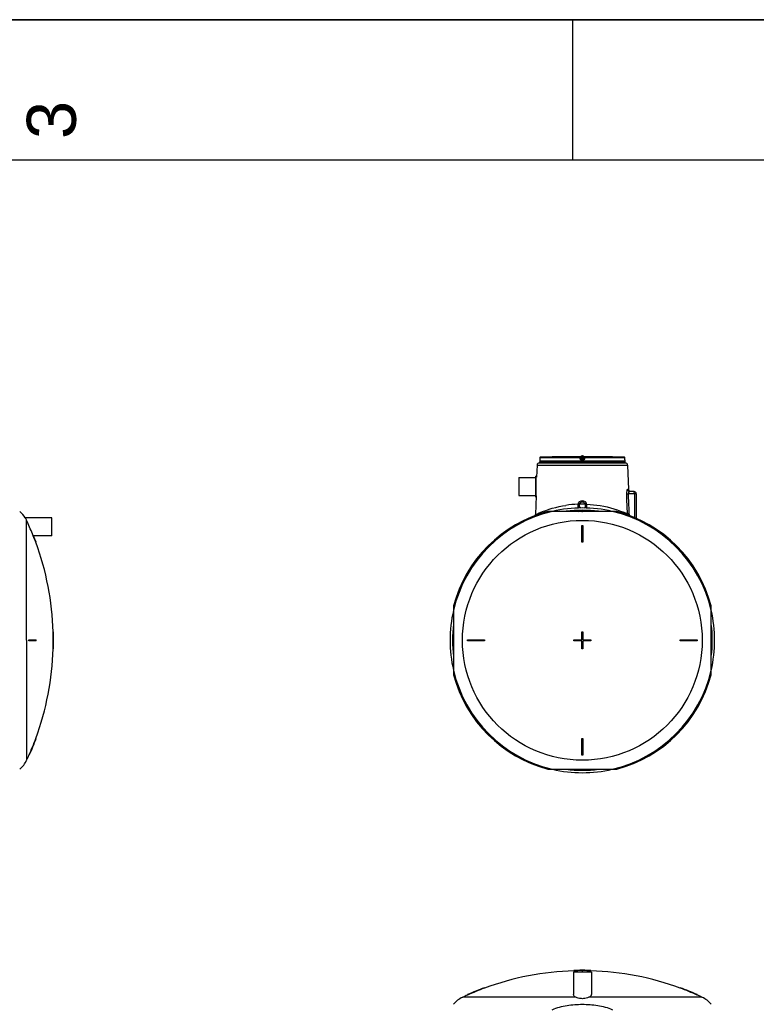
# Model space of a CAD drawing. Header units: millimetres. Extents: x 0 to 297, y 0 to 210.
# Tile 15 of 27: x 109 to 162, y 140 to 210. Entities that reach past the tile are written whole.
import ezdxf

# ---------------------------------------------------------------- set-up
doc = ezdxf.new("R2010")
doc.units = ezdxf.units.MM
doc.header["$LTSCALE"] = 16.335
doc.layers.get('0').update_dxf_attribs({"linetype": 'CONTINUOUS'})
doc.layers.add('AXES_REF', color=7, linetype='CONTINUOUS')
doc.layers.add('SURFACES', color=7, linetype='CONTINUOUS')
doc.styles.add('TEXTSTYLE_2', font='arial.ttf')

# ---------------------------------------------------------------- blocks, each defined once
blk = doc.blocks.new('MARGEA4_BL0', base_point=(148.514, 105.014))
at = {"color": 7, "linetype": 'Continuous'}
for p, q in [((297.014, 210.014), (0.014, 210.014)), ((148.514, 210.014), (148.514, 200.014)), ((287.014, 200.014), (10.014, 200.014))]:
    blk.add_line(p, q, dxfattribs=at)
at = {"color": 5, "linetype": 'Continuous', "style": 'TEXTSTYLE_2', "oblique": 0.00002}
blk.add_text('3', height=3.5, rotation=90, dxfattribs=at).set_placement((113.139, 201.514))

msp = doc.modelspace()

# ---------------------------------------------------------------- linework, layer by layer
at = {"color": 7, "linetype": 'Continuous'}
for p, q in [((0, 210), (297, 210)), ((146.185, 178.819), (146.184, 178.722)), ((147.974, 178.891), (147.923, 178.891)), ((147.979, 178.891), (147.967, 178.891)), ((147.979, 178.891), (147.978, 178.891)), ((147.979, 178.891), (147.979, 178.891)), ((147.979, 178.891), (147.979, 178.891)), ((149.116, 178.769), (149.105, 178.856)), ((149.116, 178.769), (149.116, 178.766)), ((149.336, 178.856), (149.325, 178.766)), ((150.463, 178.891), (150.463, 178.891)), ((150.464, 178.891), (150.463, 178.891)), ((150.463, 178.891), (150.463, 178.891)), ((150.463, 178.891), (150.463, 178.891)), ((150.517, 178.891), (150.464, 178.891)), ((150.519, 178.891), (150.517, 178.891)), ((152.257, 178.729), (152.257, 178.819)), ((145.994, 178.303), (145.965, 177.438)), ((146.154, 178.458), (152.288, 178.458)), ((146.183, 178.671), (146.182, 178.666)), ((146.184, 178.691), (146.183, 178.686)), ((146.183, 178.686), (146.183, 178.682)), ((146.183, 178.682), (146.183, 178.678)), ((146.183, 178.678), (146.183, 178.676)), ((146.183, 178.676), (146.183, 178.673)), ((146.183, 178.673), (146.183, 178.671)), ((146.183, 178.671), (146.183, 178.671)), ((146.184, 178.722), (146.184, 178.715)), ((146.184, 178.715), (146.184, 178.708)), ((146.184, 178.708), (146.184, 178.702)), ((146.184, 178.702), (146.184, 178.696)), ((146.184, 178.696), (146.184, 178.691)), ((152.257, 178.721), (152.257, 178.729)), ((152.257, 178.715), (152.257, 178.721)), ((152.258, 178.707), (152.257, 178.715)), ((152.258, 178.7), (152.258, 178.707)), ((152.258, 178.694), (152.258, 178.7)), ((152.258, 178.688), (152.258, 178.694)), ((152.258, 178.684), (152.258, 178.688)), ((152.258, 178.68), (152.258, 178.684)), ((152.259, 178.677), (152.258, 178.68)), ((152.259, 178.674), (152.259, 178.677)), ((152.259, 178.672), (152.259, 178.674)), ((152.259, 178.671), (152.259, 178.672)), ((152.259, 178.666), (152.259, 178.671)), ((152.261, 178.578), (152.261, 178.659)), ((152.448, 178.303), (152.506, 176.573)), ((145.886, 177.51), (145.886, 176.046)), ((145.886, 177.51), (145.918, 177.51)), ((145.918, 177.51), (145.918, 176.046)), ((145.922, 177.438), (145.965, 177.438)), ((145.92, 176.118), (145.875, 174.774)), ((145.886, 176.046), (145.918, 176.046)), ((152.901, 176.418), (152.59, 176.418)), ((153.061, 176.258), (153.061, 174.517)), ((151.672, 175.006), (146.769, 175.006)), ((149, 175.006), (148.962, 175.02)), ((149.161, 175.008), (149.161, 175.008)), ((149.266, 175.006), (149.28, 175.012)), ((109.534, 174.544), (109.534, 174.545)), ((149.181, 172.806), (149.181, 174.006)), ((149.181, 174.006), (149.261, 174.006)), ((149.261, 174.006), (149.261, 172.806)), ((110.106, 173.266), (110.105, 173.267)), ((110.106, 173.266), (110.132, 173.266)), ((110.308, 172.806), (110.282, 172.806)), ((149.261, 172.806), (149.181, 172.806)), ((140.041, 168.278), (140.041, 163.374)), ((158.401, 163.374), (158.401, 168.278)), ((111.546, 166.426), (111.522, 166.426)), ((149.181, 166.426), (149.261, 166.426)), ((149.181, 165.866), (149.181, 166.426)), ((149.261, 166.426), (149.261, 165.866)), ((109.794, 165.866), (110.308, 165.866)), ((110.308, 165.786), (109.794, 165.786)), ((111.522, 165.866), (111.554, 165.866)), ((111.554, 165.786), (111.522, 165.786)), ((141.041, 165.786), (141.041, 165.866)), ((141.041, 165.866), (142.241, 165.866)), ((142.241, 165.786), (141.041, 165.786)), ((142.241, 165.866), (142.241, 165.786)), ((148.621, 165.866), (149.181, 165.866)), ((148.621, 165.786), (148.621, 165.866)), ((149.181, 165.786), (148.621, 165.786)), ((149.181, 165.226), (149.181, 165.786)), ((149.261, 165.866), (149.821, 165.866)), ((149.821, 165.786), (149.261, 165.786)), ((149.261, 165.786), (149.261, 165.226)), ((149.821, 165.866), (149.821, 165.786)), ((156.201, 165.866), (157.401, 165.866)), ((156.201, 165.786), (156.201, 165.866)), ((157.401, 165.786), (156.201, 165.786)), ((157.401, 165.866), (157.401, 165.786)), ((111.546, 165.226), (111.522, 165.226)), ((149.261, 165.226), (149.181, 165.226)), ((110.308, 158.846), (110.282, 158.846)), ((149.181, 158.846), (149.261, 158.846)), ((149.181, 157.646), (149.181, 158.846)), ((149.261, 158.846), (149.261, 157.646)), ((109.821, 157.646), (109.794, 157.646)), ((149.261, 157.646), (149.181, 157.646)), ((146.769, 156.646), (151.672, 156.646)), ((148.621, 142.321), (148.621, 142.297)), ((149.181, 142.297), (149.181, 142.33)), ((149.261, 142.33), (149.261, 142.297)), ((149.821, 142.321), (149.821, 142.297)), ((142.241, 141.083), (142.241, 141.058)), ((156.201, 141.083), (156.201, 141.058)), ((141.041, 140.596), (141.041, 140.57)), ((157.401, 140.596), (157.401, 140.57))]:
    msp.add_line(p, q, dxfattribs=at)
at = {"color": 9, "linetype": 'Continuous'}
for p, q in [((146.185, 178.819), (146.184, 178.729)), ((149.063, 178.819), (146.185, 178.819)), ((146.185, 178.819), (146.185, 178.819)), ((149.065, 178.859), (146.224, 178.859)), ((147.979, 178.891), (147.979, 178.891)), ((149.075, 178.729), (149.063, 178.819)), ((149.065, 178.859), (149.065, 178.891)), ((149.105, 178.824), (149.105, 178.856)), ((149.116, 178.734), (149.105, 178.824)), ((149.122, 178.891), (149.122, 178.851)), ((149.122, 178.891), (149.221, 178.891)), ((149.132, 178.771), (149.122, 178.851)), ((149.32, 178.851), (149.122, 178.851)), ((149.132, 178.766), (149.132, 178.771)), ((149.132, 178.771), (149.31, 178.771)), ((149.221, 178.891), (149.32, 178.891)), ((149.31, 178.771), (149.309, 178.766)), ((149.31, 178.771), (149.309, 178.766)), ((149.32, 178.851), (149.31, 178.771)), ((149.32, 178.891), (149.32, 178.851)), ((149.336, 178.824), (149.325, 178.734)), ((149.336, 178.856), (149.336, 178.824)), ((149.378, 178.819), (149.367, 178.729)), ((149.376, 178.891), (149.376, 178.859)), ((152.218, 178.859), (149.376, 178.859)), ((152.257, 178.819), (149.378, 178.819)), ((150.463, 178.891), (150.463, 178.891)), ((152.257, 178.819), (152.257, 178.819)), ((152.257, 178.729), (152.257, 178.819)), ((145.994, 178.303), (152.448, 178.303)), ((146.182, 178.659), (146.181, 178.659)), ((152.261, 178.578), (146.181, 178.578)), ((146.184, 178.729), (146.184, 178.729)), ((146.184, 178.729), (146.184, 178.729)), ((146.184, 178.729), (146.184, 178.729)), ((149.116, 178.766), (149.116, 178.734)), ((149.221, 178.659), (149.155, 178.659)), ((149.156, 178.73), (149.156, 178.699)), ((149.156, 178.73), (149.285, 178.73)), ((149.221, 178.699), (149.156, 178.699)), ((149.285, 178.699), (149.221, 178.699)), ((149.286, 178.659), (149.221, 178.659)), ((149.285, 178.699), (149.285, 178.73)), ((149.325, 178.766), (149.325, 178.734)), ((152.257, 178.729), (152.257, 178.729)), ((152.257, 178.729), (152.257, 178.729)), ((152.257, 178.729), (152.257, 178.729)), ((152.261, 178.659), (152.26, 178.659)), ((145.922, 176.128), (145.922, 177.438)), ((152.358, 176.253), (152.371, 175.898)), ((152.506, 176.573), (152.433, 176.573)), ((152.482, 176.258), (152.496, 175.898)), ((153.061, 176.258), (152.482, 176.258)), ((152.923, 176.352), (152.921, 176.368)), ((152.929, 176.258), (152.929, 174.574)), ((152.371, 175.898), (152.373, 175.858)), ((152.373, 175.858), (152.41, 174.845)), ((152.496, 175.898), (152.497, 175.858)), ((152.497, 175.858), (152.535, 174.85)), ((145.875, 174.774), (145.907, 174.788)), ((148.882, 175.019), (148.917, 175.006)), ((149.115, 175.006), (149.077, 175.02)), ((109.63, 165.826), (109.63, 174.354)), ((148.765, 140.406), (140.681, 140.406)), ((157.761, 140.406), (149.676, 140.406))]:
    msp.add_line(p, q, dxfattribs=at)
at = {"color": 7, "linetype": 'Continuous'}
for points in [[(146.182, 178.667), (146.181, 178.666), (146.181, 178.664), (146.181, 178.663), (146.181, 178.661), (146.181, 178.659), (146.181, 178.578)], [(146.183, 178.671), (146.182, 178.671), (146.182, 178.669), (146.182, 178.667)], [(152.26, 178.667), (152.26, 178.669), (152.259, 178.671), (152.259, 178.671)], [(152.261, 178.659), (152.261, 178.659), (152.261, 178.661), (152.261, 178.663), (152.26, 178.664), (152.26, 178.666), (152.26, 178.667)]]:
    msp.add_lwpolyline(points, dxfattribs=at)
for centre, radius, start, end in [((146.225, 178.819), 0.04, 91.48637, 179.6295), ((149.221, 63.358), 115.54, 90.64358, 91.48637), ((147.979, 178.851), 0.04, 90.75421, 93.48496), ((149.221, 63.358), 115.54, 89.3842, 90.6158), ((147.979, 178.851), 0.04, 90.75949, 91.12272), ((150.462, 178.851), 0.04, 88.87485, 89.23837), ((150.462, 178.851), 0.04, 86.51504, 89.24358), ((149.221, 63.358), 115.54, 88.51363, 89.35642), ((152.217, 178.819), 0.04, 0.37122, 88.51363), ((146.154, 178.298), 0.16, 90, 178.08159), ((146.221, 178.578), 0.04, 180, 270), ((152.221, 178.578), 0.04, 270, 360), ((152.288, 178.298), 0.16, 1.91841, 90), ((145.922, 177.442), 0.004, 180, 270), ((145.922, 176.114), 0.004, 113.67091, 180), ((152.666, 176.578), 0.16, 181.91841, 252.38368), ((152.901, 176.258), 0.16, 0, 90), ((149.221, 175.43), 0.332, 325.04762, 214.95238), ((149.221, 175.43), 0.232, 307.00344, 232.99656), ((149.221, 165.826), 9.502, 104.95259, 165.04741), ((145.476, 174.787), 0.4, 349.88649, 358.08136), ((149.221, 165.826), 9.256, 82.88253, 97.11747), ((149.221, 165.826), 9.2, 86.72826, 93.27174), ((149.221, 165.826), 9.502, 14.95259, 75.04741), ((91.392, 165.826), 20.139, 20.27919, 21.67981), ((91.392, 165.826), 20.163, 20.254, 21.6527), ((149.221, 165.826), 9.256, 172.85303, 187.14697), ((149.221, 165.826), 9.256, 352.85303, 7.14697), ((91.392, 165.826), 20.139, 0.1138, 1.70728), ((91.392, 165.826), 20.163, 0.11367, 1.70525), ((149.221, 165.826), 9.2, 176.53819, 183.46181), ((149.221, 165.826), 9.2, 356.53819, 3.46181), ((91.392, 165.826), 18.403, 359.87546, 0.12454), ((91.392, 165.826), 18.429, 359.87564, 0.12436), ((91.392, 165.826), 18.916, 359.87884, 0.12116), ((91.392, 165.826), 20.13, 359.88615, 0.11385), ((91.392, 165.826), 20.139, 358.29272, 359.8862), ((91.392, 165.826), 20.154, 359.88628, 0.11372), ((91.392, 165.826), 20.163, 358.29475, 359.88633), ((149.221, 165.826), 9.502, 194.95259, 255.04741), ((149.221, 165.826), 9.502, 284.95259, 345.04741), ((91.392, 165.826), 20.139, 336.03481, 339.72081), ((91.392, 165.826), 20.163, 336.06512, 339.746), ((149.221, 165.826), 9.256, 262.88253, 277.11747), ((149.221, 165.826), 9.2, 266.72826, 273.27174), ((149.221, 122.167), 20.163, 90.11367, 91.70525), ((149.221, 122.167), 20.163, 89.88633, 90.11367), ((149.221, 122.167), 20.154, 89.88628, 90.11372), ((149.221, 122.167), 20.163, 88.29475, 89.88633), ((149.221, 122.167), 20.139, 91.70728, 110.27915), ((149.221, 122.167), 20.139, 90.1138, 91.70728), ((149.221, 122.167), 20.13, 89.88615, 90.11385), ((149.221, 122.167), 20.139, 88.29272, 89.8862), ((149.221, 122.167), 20.139, 69.72085, 88.29272), ((149.221, 122.167), 20.163, 110.254, 113.93488), ((149.221, 122.167), 20.139, 110.27919, 113.96519), ((149.221, 122.167), 20.163, 66.06512, 69.746), ((149.221, 122.167), 20.139, 66.03481, 69.72081), ((141.461, 138.739), 1.84, 115.09189, 140.51032), ((149.221, 122.167), 20.139, 113.96514, 115.09189), ((149.221, 122.167), 20.139, 64.90811, 66.03486), ((156.981, 138.739), 1.84, 39.48968, 64.90811)]:
    msp.add_arc(centre, radius, start, end, dxfattribs=at)
at = {"color": 9, "linetype": 'Continuous'}
for centre, radius, start, end in [((146.225, 178.819), 0.04, 177.73071, 179.62903), ((146.225, 178.819), 0.04, 179.6295, 179.99998), ((146.225, 178.819), 0.0402, 92.74275, 110.78218), ((146.225, 178.819), 0.0398, 91.49047, 92.68587), ((152.217, 178.819), 0.0398, 87.38137, 88.50945), ((152.217, 178.819), 0.0401, 70.34293, 87.33399), ((152.217, 178.819), 0.0401, 1.13422, 2.26677), ((152.217, 178.819), 0.04, 0.00018, 1.13427), ((146.222, 178.659), 0.04, 168.25753, 170.92443), ((146.222, 178.659), 0.0401, 170.93178, 179.99378), ((152.22, 178.659), 0.04, 9.07557, 11.74242), ((152.22, 178.659), 0.0401, 0.00621, 9.06821), ((149.223, 167.755), 7.77, 92.37745, 98.71237), ((149.221, 167.787), 7.738, 88.42055, 91.5787), ((149.221, 165.826), 9.426, 103.12236, 166.87764), ((149.221, 165.826), 9.426, 13.12236, 76.87764), ((152.8, 174.853), 0.39, 181.17776, 191.70218), ((149.221, 165.826), 9.426, 193.12236, 256.87764), ((149.221, 165.826), 9.426, 283.12236, 346.87764)]:
    msp.add_arc(centre, radius, start, end, dxfattribs=at)
for points, knots in [([(146.211, 178.857), (146.203, 178.854), (146.19, 178.844), (146.185, 178.828), (146.185, 178.821)], [0, 0, 0, 0, 0.49982, 1, 1, 1, 1]), ([(149.063, 178.819), (149.063, 178.824), (149.063, 178.834), (149.064, 178.846), (149.064, 178.854), (149.065, 178.858), (149.065, 178.859), (149.065, 178.859)], [0, 0, 0, 0, 0.375485, 0.695825, 0.914118, 0.974519, 1, 1, 1, 1]), ([(149.063, 178.819), (149.069, 178.82), (149.078, 178.821), (149.09, 178.822), (149.098, 178.823), (149.102, 178.824), (149.104, 178.824), (149.105, 178.824), (149.105, 178.824)], [0, 0, 0, 0, 0.377944, 0.702721, 0.828192, 0.921863, 0.979915, 1, 1, 1, 1]), ([(149.065, 178.891), (149.065, 178.891), (149.068, 178.89), (149.07, 178.891), (149.076, 178.891), (149.083, 178.891), (149.091, 178.891), (149.104, 178.891), (149.115, 178.891), (149.122, 178.891)], [0, 0, 0, 0, 0.019479, 0.076791, 0.169668, 0.294386, 0.446011, 0.618643, 1, 1, 1, 1]), ([(149.065, 178.891), (149.075, 178.891), (149.094, 178.884), (149.104, 178.865), (149.105, 178.856)], [0, 0, 0, 0, 0.50001, 1, 1, 1, 1]), ([(149.065, 178.859), (149.075, 178.859), (149.094, 178.852), (149.104, 178.833), (149.105, 178.824)], [0, 0, 0, 0, 0.500055, 1, 1, 1, 1]), ([(149.105, 178.856), (149.105, 178.856), (149.108, 178.854), (149.111, 178.855), (149.116, 178.853), (149.12, 178.852), (149.122, 178.851)], [0, 0, 0, 0, 0.081427, 0.307017, 0.629699, 1, 1, 1, 1]), ([(149.116, 178.769), (149.116, 178.769), (149.119, 178.769), (149.121, 178.77), (149.126, 178.77), (149.13, 178.771), (149.132, 178.771)], [0, 0, 0, 0, 0.076481, 0.292975, 0.616687, 1, 1, 1, 1]), ([(149.31, 178.771), (149.312, 178.771), (149.315, 178.77), (149.321, 178.77), (149.323, 178.769), (149.326, 178.769), (149.326, 178.769)], [0, 0, 0, 0, 0.381817, 0.705777, 0.922823, 1, 1, 1, 1]), ([(149.32, 178.891), (149.327, 178.891), (149.337, 178.891), (149.351, 178.891), (149.359, 178.891), (149.366, 178.891), (149.371, 178.891), (149.374, 178.89), (149.376, 178.891), (149.376, 178.891)], [0, 0, 0, 0, 0.381355, 0.553986, 0.705611, 0.83033, 0.923208, 0.98052, 1, 1, 1, 1]), ([(149.32, 178.851), (149.322, 178.852), (149.325, 178.853), (149.331, 178.855), (149.334, 178.854), (149.336, 178.856), (149.336, 178.856)], [0, 0, 0, 0, 0.369623, 0.692433, 0.918239, 1, 1, 1, 1]), ([(149.376, 178.891), (149.367, 178.891), (149.347, 178.884), (149.338, 178.865), (149.336, 178.856)], [0, 0, 0, 0, 0.50001, 1, 1, 1, 1]), ([(149.376, 178.859), (149.367, 178.859), (149.347, 178.852), (149.338, 178.833), (149.336, 178.824)], [0, 0, 0, 0, 0.500055, 1, 1, 1, 1]), ([(149.336, 178.824), (149.337, 178.824), (149.338, 178.824), (149.34, 178.824), (149.344, 178.823), (149.352, 178.822), (149.363, 178.821), (149.373, 178.82), (149.378, 178.819)], [0, 0, 0, 0, 0.020059, 0.078086, 0.171734, 0.297186, 0.621936, 1, 1, 1, 1]), ([(149.376, 178.859), (149.376, 178.859), (149.377, 178.858), (149.377, 178.854), (149.378, 178.846), (149.378, 178.834), (149.378, 178.824), (149.378, 178.819)], [0, 0, 0, 0, 0.025481, 0.085882, 0.304175, 0.624515, 1, 1, 1, 1]), ([(152.257, 178.821), (152.256, 178.829), (152.251, 178.844), (152.238, 178.854), (152.23, 178.857)], [0, 0, 0, 0, 0.500184, 1, 1, 1, 1]), ([(146.184, 178.729), (146.184, 178.723), (146.184, 178.702), (146.183, 178.681), (146.182, 178.667)], [0, 0, 0, 0, 0.311113, 1, 1, 1, 1]), ([(146.182, 178.667), (146.182, 178.665), (146.182, 178.663), (146.182, 178.659), (146.182, 178.659)], [0, 0, 0, 0, 0.74268, 1, 1, 1, 1]), ([(149.116, 178.734), (149.116, 178.734), (149.115, 178.734), (149.113, 178.734), (149.109, 178.733), (149.101, 178.733), (149.09, 178.731), (149.08, 178.73), (149.075, 178.729)], [0, 0, 0, 0, 0.020038, 0.078019, 0.171603, 0.296994, 0.621732, 1, 1, 1, 1]), ([(149.155, 178.659), (149.136, 178.659), (149.097, 178.673), (149.077, 178.71), (149.075, 178.729)], [0, 0, 0, 0, 0.500212, 1, 1, 1, 1]), ([(149.116, 178.766), (149.116, 178.765), (149.119, 178.765), (149.123, 178.765), (149.129, 178.766), (149.132, 178.766)], [0, 0, 0, 0, 0.086255, 0.302363, 1, 1, 1, 1]), ([(149.116, 178.766), (149.118, 178.756), (149.128, 178.737), (149.147, 178.731), (149.156, 178.73)], [0, 0, 0, 0, 0.521741, 1, 1, 1, 1]), ([(149.156, 178.699), (149.147, 178.699), (149.127, 178.706), (149.118, 178.725), (149.116, 178.734)], [0, 0, 0, 0, 0.499943, 1, 1, 1, 1]), ([(149.156, 178.73), (149.15, 178.731), (149.136, 178.742), (149.133, 178.757), (149.132, 178.766)], [0, 0, 0, 0, 0.396195, 1, 1, 1, 1]), ([(149.156, 178.699), (149.155, 178.698), (149.156, 178.694), (149.155, 178.686), (149.155, 178.673), (149.155, 178.664), (149.155, 178.659)], [0, 0, 0, 0, 0.083798, 0.30225, 0.623403, 1, 1, 1, 1]), ([(149.285, 178.73), (149.295, 178.731), (149.314, 178.737), (149.324, 178.756), (149.325, 178.766)], [0, 0, 0, 0, 0.478258, 1, 1, 1, 1]), ([(149.309, 178.766), (149.309, 178.757), (149.305, 178.742), (149.291, 178.731), (149.285, 178.73)], [0, 0, 0, 0, 0.603805, 1, 1, 1, 1]), ([(149.325, 178.734), (149.324, 178.725), (149.314, 178.706), (149.295, 178.699), (149.285, 178.699)], [0, 0, 0, 0, 0.500009, 1, 1, 1, 1]), ([(149.285, 178.699), (149.286, 178.698), (149.285, 178.694), (149.286, 178.686), (149.286, 178.673), (149.286, 178.664), (149.286, 178.659)], [0, 0, 0, 0, 0.083798, 0.30225, 0.623403, 1, 1, 1, 1]), ([(149.367, 178.729), (149.364, 178.71), (149.345, 178.673), (149.305, 178.659), (149.286, 178.659)], [0, 0, 0, 0, 0.499788, 1, 1, 1, 1]), ([(149.309, 178.766), (149.313, 178.766), (149.318, 178.765), (149.323, 178.765), (149.325, 178.765), (149.325, 178.766)], [0, 0, 0, 0, 0.697637, 0.913745, 1, 1, 1, 1]), ([(149.325, 178.734), (149.325, 178.734), (149.327, 178.734), (149.329, 178.734), (149.333, 178.733), (149.34, 178.733), (149.352, 178.731), (149.362, 178.73), (149.367, 178.729)], [0, 0, 0, 0, 0.020038, 0.078019, 0.171603, 0.296994, 0.621732, 1, 1, 1, 1]), ([(152.259, 178.667), (152.259, 178.671), (152.258, 178.691), (152.257, 178.712), (152.257, 178.729)], [0, 0, 0, 0, 0.17373, 1, 1, 1, 1]), ([(152.26, 178.659), (152.259, 178.659), (152.26, 178.663), (152.259, 178.665), (152.259, 178.667)], [0, 0, 0, 0, 0.257315, 1, 1, 1, 1]), ([(152.433, 176.573), (152.398, 176.573), (152.365, 176.417), (152.355, 176.329), (152.358, 176.253)], [0, 0, 0, 0, 0.315791, 1, 1, 1, 1]), ([(152.358, 176.253), (152.363, 176.253), (152.4, 176.255), (152.437, 176.256), (152.469, 176.257)], [0, 0, 0, 0, 0.134976, 1, 1, 1, 1]), ([(152.59, 176.418), (152.577, 176.418), (152.51, 176.397), (152.478, 176.313), (152.482, 176.258)], [0, 0, 0, 0, 0.18263, 1, 1, 1, 1]), ([(152.917, 176.387), (152.915, 176.395), (152.912, 176.405), (152.905, 176.418), (152.901, 176.418)], [0, 0, 0, 0, 0.672868, 1, 1, 1, 1]), ([(152.921, 176.368), (152.92, 176.371), (152.919, 176.378), (152.918, 176.384), (152.917, 176.387)], [0, 0, 0, 0, 0.523201, 1, 1, 1, 1]), ([(145.907, 174.788), (145.987, 174.825), (146.669, 175.127), (147.397, 175.336), (148.046, 175.435)], [0, 0, 0, 0, 0.11947, 1, 1, 1, 1]), ([(149.541, 175.518), (149.86, 175.505), (150.843, 175.403), (151.8, 175.114), (152.41, 174.845)], [0, 0, 0, 0, 0.323576, 1, 1, 1, 1]), ([(152.41, 174.845), (152.415, 174.845), (152.452, 174.847), (152.489, 174.848), (152.521, 174.849)], [0, 0, 0, 0, 0.133473, 1, 1, 1, 1])]:
    msp.add_open_spline(points, degree=3, knots=knots, dxfattribs=at)
at = {"color": 7, "linetype": 'Continuous'}
for points, knots in [([(149.141, 178.903), (149.141, 178.921), (149.16, 178.96), (149.201, 178.973), (149.221, 178.973)], [0, 0, 0, 0, 0.476532, 1, 1, 1, 1]), ([(149.221, 178.973), (149.241, 178.973), (149.281, 178.96), (149.301, 178.921), (149.301, 178.903)], [0, 0, 0, 0, 0.523468, 1, 1, 1, 1]), ([(149.174, 175.006), (149.177, 175.006), (149.193, 175.007), (149.208, 175.008), (149.221, 175.008)], [0, 0, 0, 0, 0.202875, 1, 1, 1, 1]), ([(149.221, 175.008), (149.234, 175.009), (149.252, 175.009), (149.272, 175.011), (149.279, 175.011), (149.28, 175.012)], [0, 0, 0, 0, 0.672758, 0.8957, 1, 1, 1, 1]), ([(109.63, 174.354), (109.619, 174.38), (109.589, 174.445), (109.555, 174.507), (109.534, 174.544)], [0, 0, 0, 0, 0.400716, 1, 1, 1, 1]), ([(110.105, 173.267), (110.086, 173.313), (109.929, 173.676), (109.77, 174.039), (109.63, 174.354)], [0, 0, 0, 0, 0.127175, 1, 1, 1, 1]), ([(148.765, 140.406), (148.741, 140.416), (148.669, 140.454), (148.598, 140.518), (148.585, 140.573)], [0, 0, 0, 0, 0.315148, 1, 1, 1, 1]), ([(149.221, 140.31), (149.178, 140.31), (149.022, 140.319), (148.869, 140.359), (148.765, 140.406)], [0, 0, 0, 0, 0.274984, 1, 1, 1, 1]), ([(149.676, 140.406), (149.645, 140.392), (149.5, 140.335), (149.342, 140.31), (149.221, 140.31)], [0, 0, 0, 0, 0.218569, 1, 1, 1, 1]), ([(149.857, 140.573), (149.853, 140.557), (149.817, 140.48), (149.738, 140.433), (149.676, 140.406)], [0, 0, 0, 0, 0.198015, 1, 1, 1, 1]), ([(147.081, 139.52), (147.245, 139.599), (147.591, 139.722), (148.307, 139.872), (149.221, 139.934), (150.135, 139.872), (150.85, 139.722), (151.197, 139.599), (151.361, 139.52)], [0, 0, 0, 0, 0.124965, 0.250021, 0.5, 0.749979, 0.875035, 1, 1, 1, 1])]:
    msp.add_open_spline(points, degree=3, knots=knots, dxfattribs=at)
at = {"color": 9, "linetype": 'Continuous'}
for points in [[(152.433, 176.573), (152.436, 176.499), (152.516, 176.418), (152.59, 176.418)], [(152.929, 176.258), (152.929, 176.29), (152.927, 176.321), (152.923, 176.352)], [(152.535, 174.85), (152.537, 174.801), (152.556, 174.75), (152.587, 174.711)]]:
    msp.add_open_spline(points, degree=3, dxfattribs=at)
at = {"color": 7, "linetype": 'Continuous'}
for points in [[(148.585, 140.573), (148.582, 140.583), (148.581, 140.593), (148.581, 140.604)], [(149.861, 140.604), (149.861, 140.593), (149.859, 140.583), (149.857, 140.573)]]:
    msp.add_open_spline(points, degree=3, dxfattribs=at)
at = {"layer": 'AXES_REF', "color": 7, "linetype": 'Continuous'}
for p, q in [((149.141, 178.898), (149.141, 178.903)), ((149.301, 178.898), (149.301, 178.903)), ((146.181, 178.458), (146.181, 178.538)), ((146.181, 178.538), (152.261, 178.538)), ((152.261, 178.458), (152.261, 178.538)), ((144.686, 177.418), (144.686, 176.138)), ((144.686, 177.418), (145.886, 177.418)), ((144.686, 176.138), (145.886, 176.138)), ((149.161, 175.008), (149.161, 175.006)), ((111.423, 174.545), (109.534, 174.545)), ((111.423, 173.265), (111.423, 174.545)), ((111.423, 173.265), (110.132, 173.265)), ((148.581, 142.199), (148.581, 140.604)), ((149.861, 142.199), (148.581, 142.199)), ((149.861, 142.199), (149.861, 140.604))]:
    msp.add_line(p, q, dxfattribs=at)
at = {"layer": 'AXES_REF', "color": 9, "linetype": 'Continuous'}
msp.add_line((109.63, 165.826), (109.63, 157.286), dxfattribs=at)
msp.add_circle((149.221, 165.826), 8.54, dxfattribs=at)
at = {"layer": 'AXES_REF', "color": 7, "linetype": 'Continuous'}
for centre, radius, start, end in [((107.964, 173.586), 1.84, 31.3906, 50.51032), ((149.221, 165.826), 9.424, 76.96145, 103.03855), ((91.392, 165.826), 20.139, 1.70728, 20.27915), ((149.221, 165.826), 9.424, 166.96145, 193.03855), ((149.221, 165.826), 9.424, 346.96145, 13.03855), ((91.392, 165.826), 20.139, 339.72085, 358.29272), ((107.964, 158.066), 1.84, 309.48968, 334.90811), ((91.392, 165.826), 20.139, 334.90811, 336.03486), ((149.221, 165.826), 9.424, 256.96145, 283.03855)]:
    msp.add_arc(centre, radius, start, end, dxfattribs=at)
at = {"layer": 'SURFACES', "color": 7, "linetype": 'Continuous'}
msp.add_arc((91.392, 165.826), 20.163, 359.88634, 0.11367, dxfattribs=at)

# ---------------------------------------------------------------- block references
at = {"color": 2, "linetype": 'Continuous'}
msp.add_blockref('MARGEA4_BL0', (148.514, 105.014), dxfattribs=at)

doc.saveas('drawing.dxf')
